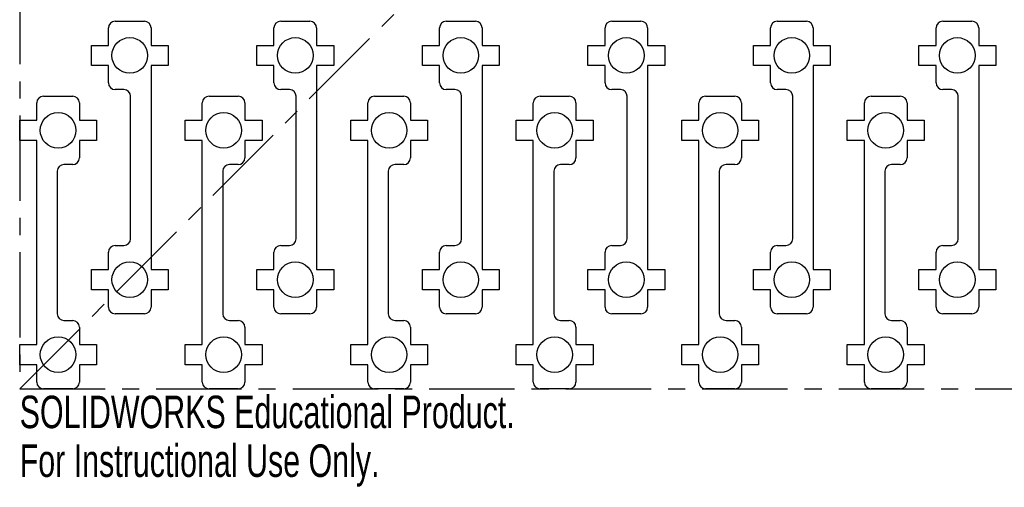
# Model space of a CAD drawing. Header units: inches. Extents: x -6 to 6, y -6.6 to 6.
# Tile 1 of 5: x -6 to -0.2, y -6.6 to -3.8. Entities that reach past the tile are written whole.
import ezdxf

# ---------------------------------------------------------------- set-up
doc = ezdxf.new("R2010")
doc.units = ezdxf.units.IN
doc.header["$MEASUREMENT"] = 0
doc.linetypes.add('CENTERX2', pattern=[0.8, 0.5, -0.1, 0.1, -0.1])
doc.styles.add('SLDTEXTSTYLE0', font='TXT', dxfattribs={"width": 0.7})

msp = doc.modelspace()

# ---------------------------------------------------------------- linework, layer by layer
at = {"color": 7, "linetype": 'CENTERX2'}
for p, q in [((-6, 6), (-6, -6)), ((-6, -6), (6, 6)), ((-6, -6), (6, -6))]:
    msp.add_line(p, q, dxfattribs=at)
at = {"color": 7, "linetype": 'Continuous', "lineweight": 25}
for p, q in [((-5.4406, -3.8481), (-5.2694, -3.8481)), ((-4.4706, -3.8481), (-4.2994, -3.8481)), ((-3.5006, -3.8481), (-3.3294, -3.8481)), ((-2.5306, -3.8481), (-2.3594, -3.8481)), ((-1.5606, -3.8481), (-1.3894, -3.8481)), ((-0.5906, -3.8481), (-0.4194, -3.8481)), ((-5.48, -3.9891), (-5.48, -3.8875)), ((-5.23, -3.8875), (-5.23, -3.9891)), ((-4.51, -3.9891), (-4.51, -3.8875)), ((-4.26, -3.8875), (-4.26, -3.9891)), ((-3.54, -3.9891), (-3.54, -3.8875)), ((-3.29, -3.8875), (-3.29, -3.9891)), ((-2.57, -3.9891), (-2.57, -3.8875)), ((-2.32, -3.8875), (-2.32, -3.9891)), ((-1.6, -3.9891), (-1.6, -3.8875)), ((-1.35, -3.8875), (-1.35, -3.9891)), ((-0.63, -3.9891), (-0.63, -3.8875)), ((-0.38, -3.8875), (-0.38, -3.9891)), ((-5.58, -4.1072), (-5.58, -3.9891)), ((-5.58, -3.9891), (-5.48, -3.9891)), ((-5.23, -3.9891), (-5.13, -3.9891)), ((-5.13, -3.9891), (-5.13, -4.1072)), ((-4.61, -4.1072), (-4.61, -3.9891)), ((-4.61, -3.9891), (-4.51, -3.9891)), ((-4.26, -3.9891), (-4.16, -3.9891)), ((-4.16, -3.9891), (-4.16, -4.1072)), ((-3.64, -4.1072), (-3.64, -3.9891)), ((-3.64, -3.9891), (-3.54, -3.9891)), ((-3.29, -3.9891), (-3.19, -3.9891)), ((-3.19, -3.9891), (-3.19, -4.1072)), ((-2.67, -4.1072), (-2.67, -3.9891)), ((-2.67, -3.9891), (-2.57, -3.9891)), ((-2.32, -3.9891), (-2.22, -3.9891)), ((-2.22, -3.9891), (-2.22, -4.1072)), ((-1.7, -4.1072), (-1.7, -3.9891)), ((-1.7, -3.9891), (-1.6, -3.9891)), ((-1.35, -3.9891), (-1.25, -3.9891)), ((-1.25, -3.9891), (-1.25, -4.1072)), ((-0.73, -4.1072), (-0.73, -3.9891)), ((-0.73, -3.9891), (-0.63, -3.9891)), ((-0.38, -3.9891), (-0.28, -3.9891)), ((-0.28, -3.9891), (-0.28, -4.1072)), ((-5.48, -4.1072), (-5.58, -4.1072)), ((-5.48, -4.2087), (-5.48, -4.1072)), ((-5.13, -4.1072), (-5.23, -4.1072)), ((-5.23, -4.1072), (-5.23, -5.3021)), ((-4.51, -4.1072), (-4.61, -4.1072)), ((-4.51, -4.2087), (-4.51, -4.1072)), ((-4.16, -4.1072), (-4.26, -4.1072)), ((-4.26, -4.1072), (-4.26, -5.3021)), ((-3.54, -4.1072), (-3.64, -4.1072)), ((-3.54, -4.2087), (-3.54, -4.1072)), ((-3.19, -4.1072), (-3.29, -4.1072)), ((-3.29, -4.1072), (-3.29, -5.3021)), ((-2.57, -4.1072), (-2.67, -4.1072)), ((-2.57, -4.2087), (-2.57, -4.1072)), ((-2.22, -4.1072), (-2.32, -4.1072)), ((-2.32, -4.1072), (-2.32, -5.3021)), ((-1.6, -4.1072), (-1.7, -4.1072)), ((-1.6, -4.2087), (-1.6, -4.1072)), ((-1.25, -4.1072), (-1.35, -4.1072)), ((-1.35, -4.1072), (-1.35, -5.3021)), ((-0.63, -4.1072), (-0.73, -4.1072)), ((-0.63, -4.2087), (-0.63, -4.1072)), ((-0.28, -4.1072), (-0.38, -4.1072)), ((-0.38, -4.1072), (-0.38, -5.3021)), ((-5.3894, -4.2481), (-5.4406, -4.2481)), ((-4.4194, -4.2481), (-4.4706, -4.2481)), ((-3.4494, -4.2481), (-3.5006, -4.2481)), ((-2.4794, -4.2481), (-2.5306, -4.2481)), ((-1.5094, -4.2481), (-1.5606, -4.2481)), ((-0.5394, -4.2481), (-0.5906, -4.2481)), ((-5.9, -4.4279), (-5.9, -4.3264)), ((-5.8606, -4.287), (-5.6894, -4.287)), ((-5.65, -4.3264), (-5.65, -4.4279)), ((-5.35, -5.1217), (-5.35, -4.2875)), ((-4.93, -4.4279), (-4.93, -4.3264)), ((-4.8906, -4.287), (-4.7194, -4.287)), ((-4.68, -4.3264), (-4.68, -4.4279)), ((-4.38, -5.1217), (-4.38, -4.2875)), ((-3.96, -4.4279), (-3.96, -4.3264)), ((-3.9206, -4.287), (-3.7494, -4.287)), ((-3.71, -4.3264), (-3.71, -4.4279)), ((-3.41, -5.1217), (-3.41, -4.2875)), ((-2.99, -4.4279), (-2.99, -4.3264)), ((-2.9506, -4.287), (-2.7794, -4.287)), ((-2.74, -4.3264), (-2.74, -4.4279)), ((-2.44, -5.1217), (-2.44, -4.2875)), ((-2.02, -4.4279), (-2.02, -4.3264)), ((-1.9806, -4.287), (-1.8094, -4.287)), ((-1.77, -4.3264), (-1.77, -4.4279)), ((-1.47, -5.1217), (-1.47, -4.2875)), ((-1.05, -4.4279), (-1.05, -4.3264)), ((-1.0106, -4.287), (-0.8394, -4.287)), ((-0.8, -4.3264), (-0.8, -4.4279)), ((-0.5, -5.1217), (-0.5, -4.2875)), ((-6, -4.5461), (-6, -4.4279)), ((-6, -4.4279), (-5.9, -4.4279)), ((-5.65, -4.4279), (-5.55, -4.4279)), ((-5.55, -4.4279), (-5.55, -4.5461)), ((-5.03, -4.5461), (-5.03, -4.4279)), ((-5.03, -4.4279), (-4.93, -4.4279)), ((-4.68, -4.4279), (-4.58, -4.4279)), ((-4.58, -4.4279), (-4.58, -4.5461)), ((-4.06, -4.5461), (-4.06, -4.4279)), ((-4.06, -4.4279), (-3.96, -4.4279)), ((-3.71, -4.4279), (-3.61, -4.4279)), ((-3.61, -4.4279), (-3.61, -4.5461)), ((-3.09, -4.5461), (-3.09, -4.4279)), ((-3.09, -4.4279), (-2.99, -4.4279)), ((-2.74, -4.4279), (-2.64, -4.4279)), ((-2.64, -4.4279), (-2.64, -4.5461)), ((-2.12, -4.5461), (-2.12, -4.4279)), ((-2.12, -4.4279), (-2.02, -4.4279)), ((-1.77, -4.4279), (-1.67, -4.4279)), ((-1.67, -4.4279), (-1.67, -4.5461)), ((-1.15, -4.5461), (-1.15, -4.4279)), ((-1.15, -4.4279), (-1.05, -4.4279)), ((-0.8, -4.4279), (-0.7, -4.4279)), ((-0.7, -4.4279), (-0.7, -4.5461)), ((-5.9, -4.5461), (-6, -4.5461)), ((-5.9, -5.7409), (-5.9, -4.5461)), ((-5.55, -4.5461), (-5.65, -4.5461)), ((-5.65, -4.5461), (-5.65, -4.6476)), ((-4.93, -4.5461), (-5.03, -4.5461)), ((-4.93, -5.7409), (-4.93, -4.5461)), ((-4.58, -4.5461), (-4.68, -4.5461)), ((-4.68, -4.5461), (-4.68, -4.6476)), ((-3.96, -4.5461), (-4.06, -4.5461)), ((-3.96, -5.7409), (-3.96, -4.5461)), ((-3.61, -4.5461), (-3.71, -4.5461)), ((-3.71, -4.5461), (-3.71, -4.6476)), ((-2.99, -4.5461), (-3.09, -4.5461)), ((-2.99, -5.7409), (-2.99, -4.5461)), ((-2.64, -4.5461), (-2.74, -4.5461)), ((-2.74, -4.5461), (-2.74, -4.6476)), ((-2.02, -4.5461), (-2.12, -4.5461)), ((-2.02, -5.7409), (-2.02, -4.5461)), ((-1.67, -4.5461), (-1.77, -4.5461)), ((-1.77, -4.5461), (-1.77, -4.6476)), ((-1.05, -4.5461), (-1.15, -4.5461)), ((-1.05, -5.7409), (-1.05, -4.5461)), ((-0.7, -4.5461), (-0.8, -4.5461)), ((-0.8, -4.5461), (-0.8, -4.6476)), ((-5.78, -4.7264), (-5.78, -5.5606)), ((-5.6894, -4.687), (-5.7406, -4.687)), ((-4.81, -4.7264), (-4.81, -5.5606)), ((-4.7194, -4.687), (-4.7706, -4.687)), ((-3.84, -4.7264), (-3.84, -5.5606)), ((-3.7494, -4.687), (-3.8006, -4.687)), ((-2.87, -4.7264), (-2.87, -5.5606)), ((-2.7794, -4.687), (-2.8306, -4.687)), ((-1.9, -4.7264), (-1.9, -5.5606)), ((-1.8094, -4.687), (-1.8606, -4.687)), ((-0.93, -4.7264), (-0.93, -5.5606)), ((-0.8394, -4.687), (-0.8906, -4.687)), ((-5.4406, -5.1611), (-5.3894, -5.1611)), ((-4.4706, -5.1611), (-4.4194, -5.1611)), ((-3.5006, -5.1611), (-3.4494, -5.1611)), ((-2.5306, -5.1611), (-2.4794, -5.1611)), ((-1.5606, -5.1611), (-1.5094, -5.1611)), ((-0.5906, -5.1611), (-0.5394, -5.1611)), ((-5.48, -5.3021), (-5.48, -5.2005)), ((-4.51, -5.3021), (-4.51, -5.2005)), ((-3.54, -5.3021), (-3.54, -5.2005)), ((-2.57, -5.3021), (-2.57, -5.2005)), ((-1.6, -5.3021), (-1.6, -5.2005)), ((-0.63, -5.3021), (-0.63, -5.2005)), ((-5.58, -5.4202), (-5.58, -5.3021)), ((-5.58, -5.3021), (-5.48, -5.3021)), ((-5.23, -5.3021), (-5.13, -5.3021)), ((-5.13, -5.3021), (-5.13, -5.4202)), ((-4.61, -5.4202), (-4.61, -5.3021)), ((-4.61, -5.3021), (-4.51, -5.3021)), ((-4.26, -5.3021), (-4.16, -5.3021)), ((-4.16, -5.3021), (-4.16, -5.4202)), ((-3.64, -5.4202), (-3.64, -5.3021)), ((-3.64, -5.3021), (-3.54, -5.3021)), ((-3.29, -5.3021), (-3.19, -5.3021)), ((-3.19, -5.3021), (-3.19, -5.4202)), ((-2.67, -5.4202), (-2.67, -5.3021)), ((-2.67, -5.3021), (-2.57, -5.3021)), ((-2.32, -5.3021), (-2.22, -5.3021)), ((-2.22, -5.3021), (-2.22, -5.4202)), ((-1.7, -5.4202), (-1.7, -5.3021)), ((-1.7, -5.3021), (-1.6, -5.3021)), ((-1.35, -5.3021), (-1.25, -5.3021)), ((-1.25, -5.3021), (-1.25, -5.4202)), ((-0.73, -5.4202), (-0.73, -5.3021)), ((-0.73, -5.3021), (-0.63, -5.3021)), ((-0.38, -5.3021), (-0.28, -5.3021)), ((-0.28, -5.3021), (-0.28, -5.4202)), ((-5.48, -5.4202), (-5.58, -5.4202)), ((-5.48, -5.5217), (-5.48, -5.4202)), ((-5.13, -5.4202), (-5.23, -5.4202)), ((-5.23, -5.4202), (-5.23, -5.5217)), ((-4.51, -5.4202), (-4.61, -5.4202)), ((-4.51, -5.5217), (-4.51, -5.4202)), ((-4.16, -5.4202), (-4.26, -5.4202)), ((-4.26, -5.4202), (-4.26, -5.5217)), ((-3.54, -5.4202), (-3.64, -5.4202)), ((-3.54, -5.5217), (-3.54, -5.4202)), ((-3.19, -5.4202), (-3.29, -5.4202)), ((-3.29, -5.4202), (-3.29, -5.5217)), ((-2.57, -5.4202), (-2.67, -5.4202)), ((-2.57, -5.5217), (-2.57, -5.4202)), ((-2.22, -5.4202), (-2.32, -5.4202)), ((-2.32, -5.4202), (-2.32, -5.5217)), ((-1.6, -5.4202), (-1.7, -5.4202)), ((-1.6, -5.5217), (-1.6, -5.4202)), ((-1.25, -5.4202), (-1.35, -5.4202)), ((-1.35, -5.4202), (-1.35, -5.5217)), ((-0.63, -5.4202), (-0.73, -5.4202)), ((-0.63, -5.5217), (-0.63, -5.4202)), ((-0.28, -5.4202), (-0.38, -5.4202)), ((-0.38, -5.4202), (-0.38, -5.5217)), ((-5.2694, -5.5611), (-5.4406, -5.5611)), ((-4.2994, -5.5611), (-4.4706, -5.5611)), ((-3.3294, -5.5611), (-3.5006, -5.5611)), ((-2.3594, -5.5611), (-2.5306, -5.5611)), ((-1.3894, -5.5611), (-1.5606, -5.5611)), ((-0.4194, -5.5611), (-0.5906, -5.5611)), ((-5.7406, -5.6), (-5.6894, -5.6)), ((-5.65, -5.6394), (-5.65, -5.7409)), ((-4.7706, -5.6), (-4.7194, -5.6)), ((-4.68, -5.6394), (-4.68, -5.7409)), ((-3.8006, -5.6), (-3.7494, -5.6)), ((-3.71, -5.6394), (-3.71, -5.7409)), ((-2.8306, -5.6), (-2.7794, -5.6)), ((-2.74, -5.6394), (-2.74, -5.7409)), ((-1.8606, -5.6), (-1.8094, -5.6)), ((-1.77, -5.6394), (-1.77, -5.7409)), ((-0.8906, -5.6), (-0.8394, -5.6)), ((-0.8, -5.6394), (-0.8, -5.7409)), ((-6, -5.8591), (-6, -5.7409)), ((-6, -5.7409), (-5.9, -5.7409)), ((-5.65, -5.7409), (-5.55, -5.7409)), ((-5.55, -5.7409), (-5.55, -5.8591)), ((-5.03, -5.8591), (-5.03, -5.7409)), ((-5.03, -5.7409), (-4.93, -5.7409)), ((-4.68, -5.7409), (-4.58, -5.7409)), ((-4.58, -5.7409), (-4.58, -5.8591)), ((-4.06, -5.8591), (-4.06, -5.7409)), ((-4.06, -5.7409), (-3.96, -5.7409)), ((-3.71, -5.7409), (-3.61, -5.7409)), ((-3.61, -5.7409), (-3.61, -5.8591)), ((-3.09, -5.8591), (-3.09, -5.7409)), ((-3.09, -5.7409), (-2.99, -5.7409)), ((-2.74, -5.7409), (-2.64, -5.7409)), ((-2.64, -5.7409), (-2.64, -5.8591)), ((-2.12, -5.8591), (-2.12, -5.7409)), ((-2.12, -5.7409), (-2.02, -5.7409)), ((-1.77, -5.7409), (-1.67, -5.7409)), ((-1.67, -5.7409), (-1.67, -5.8591)), ((-1.15, -5.8591), (-1.15, -5.7409)), ((-1.15, -5.7409), (-1.05, -5.7409)), ((-0.8, -5.7409), (-0.7, -5.7409)), ((-0.7, -5.7409), (-0.7, -5.8591)), ((-5.9, -5.8591), (-6, -5.8591)), ((-5.9, -5.9606), (-5.9, -5.8591)), ((-5.55, -5.8591), (-5.65, -5.8591)), ((-5.65, -5.8591), (-5.65, -5.9606)), ((-4.93, -5.8591), (-5.03, -5.8591)), ((-4.93, -5.9606), (-4.93, -5.8591)), ((-4.58, -5.8591), (-4.68, -5.8591)), ((-4.68, -5.8591), (-4.68, -5.9606)), ((-3.96, -5.8591), (-4.06, -5.8591)), ((-3.96, -5.9606), (-3.96, -5.8591)), ((-3.61, -5.8591), (-3.71, -5.8591)), ((-3.71, -5.8591), (-3.71, -5.9606)), ((-2.99, -5.8591), (-3.09, -5.8591)), ((-2.99, -5.9606), (-2.99, -5.8591)), ((-2.64, -5.8591), (-2.74, -5.8591)), ((-2.74, -5.8591), (-2.74, -5.9606)), ((-2.02, -5.8591), (-2.12, -5.8591)), ((-2.02, -5.9606), (-2.02, -5.8591)), ((-1.67, -5.8591), (-1.77, -5.8591)), ((-1.77, -5.8591), (-1.77, -5.9606)), ((-1.05, -5.8591), (-1.15, -5.8591)), ((-1.05, -5.9606), (-1.05, -5.8591)), ((-0.7, -5.8591), (-0.8, -5.8591)), ((-0.8, -5.8591), (-0.8, -5.9606)), ((-5.6894, -6), (-5.8606, -6)), ((-4.7194, -6), (-4.8906, -6)), ((-3.7494, -6), (-3.9206, -6)), ((-2.7794, -6), (-2.9506, -6)), ((-1.8094, -6), (-1.9806, -6)), ((-0.8394, -6), (-1.0106, -6))]:
    msp.add_line(p, q, dxfattribs=at)
for centre in [(-5.355, -4.0481), (-4.385, -4.0481), (-3.415, -4.0481), (-2.445, -4.0481), (-1.475, -4.0481), (-0.505, -4.0481), (-5.775, -4.487), (-4.805, -4.487), (-3.835, -4.487), (-2.865, -4.487), (-1.895, -4.487), (-0.925, -4.487), (-5.355, -5.3611), (-4.385, -5.3611), (-3.415, -5.3611), (-2.445, -5.3611), (-1.475, -5.3611), (-0.505, -5.3611), (-5.775, -5.8), (-4.805, -5.8), (-3.835, -5.8), (-2.865, -5.8), (-1.895, -5.8), (-0.925, -5.8)]:
    msp.add_circle(centre, 0.1043, dxfattribs=at)
for centre, start, end in [((-5.4406, -3.8875), 90, 180), ((-5.2694, -3.8875), 0, 90), ((-4.4706, -3.8875), 90, 180), ((-4.2994, -3.8875), 0, 90), ((-3.5006, -3.8875), 90, 180), ((-3.3294, -3.8875), 0, 90), ((-2.5306, -3.8875), 90, 180), ((-2.3594, -3.8875), 0, 90), ((-1.5606, -3.8875), 90, 180), ((-1.3894, -3.8875), 0, 90), ((-0.5906, -3.8875), 90, 180), ((-0.4194, -3.8875), 0, 90), ((-5.4406, -4.2087), 180, 270), ((-4.4706, -4.2087), 180, 270), ((-3.5006, -4.2087), 180, 270), ((-2.5306, -4.2087), 180, 270), ((-1.5606, -4.2087), 180, 270), ((-0.5906, -4.2087), 180, 270), ((-5.3894, -4.2875), 0, 90), ((-4.4194, -4.2875), 360, 90), ((-3.4494, -4.2875), 360, 90), ((-2.4794, -4.2875), 0, 90), ((-1.5094, -4.2875), 360, 90), ((-0.5394, -4.2875), 0, 90), ((-5.8606, -4.3264), 90, 180), ((-5.6894, -4.3264), 0, 90), ((-4.8906, -4.3264), 90, 180), ((-4.7194, -4.3264), 0, 90), ((-3.9206, -4.3264), 90, 180), ((-3.7494, -4.3264), 0, 90), ((-2.9506, -4.3264), 90, 180), ((-2.7794, -4.3264), 0, 90), ((-1.9806, -4.3264), 90, 180), ((-1.8094, -4.3264), 0, 90), ((-1.0106, -4.3264), 90, 180), ((-0.8394, -4.3264), 0, 90), ((-5.6894, -4.6476), 270, 0), ((-4.7194, -4.6476), 270, 0), ((-3.7494, -4.6476), 270, 0), ((-2.7794, -4.6476), 270, 0), ((-1.8094, -4.6476), 270, 0), ((-0.8394, -4.6476), 270, 0), ((-5.7406, -4.7264), 90, 180), ((-4.7706, -4.7264), 90, 180), ((-3.8006, -4.7264), 90, 180), ((-2.8306, -4.7264), 90, 180), ((-1.8606, -4.7264), 90, 180), ((-0.8906, -4.7264), 90, 180), ((-5.3894, -5.1217), 270, 0), ((-4.4194, -5.1217), 270, 0), ((-3.4494, -5.1217), 270, 0), ((-2.4794, -5.1217), 270, 0), ((-1.5094, -5.1217), 270, 0), ((-0.5394, -5.1217), 270, 0), ((-5.4406, -5.2005), 90, 180), ((-4.4706, -5.2005), 90, 180), ((-3.5006, -5.2005), 90, 180), ((-2.5306, -5.2005), 90, 180), ((-1.5606, -5.2005), 90, 180), ((-0.5906, -5.2005), 90, 180), ((-5.4406, -5.5217), 180, 270), ((-5.2694, -5.5217), 270, 0), ((-4.4706, -5.5217), 180, 270), ((-4.2994, -5.5217), 270, 0), ((-3.5006, -5.5217), 180, 270), ((-3.3294, -5.5217), 270, 0), ((-2.5306, -5.5217), 180, 270), ((-2.3594, -5.5217), 270, 0), ((-1.5606, -5.5217), 180, 270), ((-1.3894, -5.5217), 270, 0), ((-0.5906, -5.5217), 180, 270), ((-0.4194, -5.5217), 270, 0), ((-5.7406, -5.5606), 180, 270), ((-4.7706, -5.5606), 180, 270), ((-3.8006, -5.5606), 180, 270), ((-2.8306, -5.5606), 180, 270), ((-1.8606, -5.5606), 180, 270), ((-0.8906, -5.5606), 180, 270), ((-5.6894, -5.6394), 0, 90), ((-4.7194, -5.6394), 0, 90), ((-3.7494, -5.6394), 0, 90), ((-2.7794, -5.6394), 0, 90), ((-1.8094, -5.6394), 0, 90), ((-0.8394, -5.6394), 0, 90), ((-5.8606, -5.9606), 180, 270), ((-5.6894, -5.9606), 270, 0), ((-4.8906, -5.9606), 180, 270), ((-4.7194, -5.9606), 270, 0), ((-3.9206, -5.9606), 180, 270), ((-3.7494, -5.9606), 270, 0), ((-2.9506, -5.9606), 180, 270), ((-2.7794, -5.9606), 270, 0), ((-1.9806, -5.9606), 180, 270), ((-1.8094, -5.9606), 270, 0), ((-1.0106, -5.9606), 180, 270), ((-0.8394, -5.9606), 270, 0)]:
    msp.add_arc(centre, 0.0394, start, end, dxfattribs=at)

# ---------------------------------------------------------------- texts
at = {"color": 7, "linetype": 'Continuous', "char_height": 0.1903, "attachment_point": 1, "style": 'SLDTEXTSTYLE0'}
for s, insert in [('SOLIDWORKS Educational Product.', (-6, -6.0401)), ('For Instructional Use Only.', (-6, -6.3256))]:
    msp.add_mtext(s, dxfattribs=dict(at, insert=insert))

doc.saveas('drawing.dxf')
